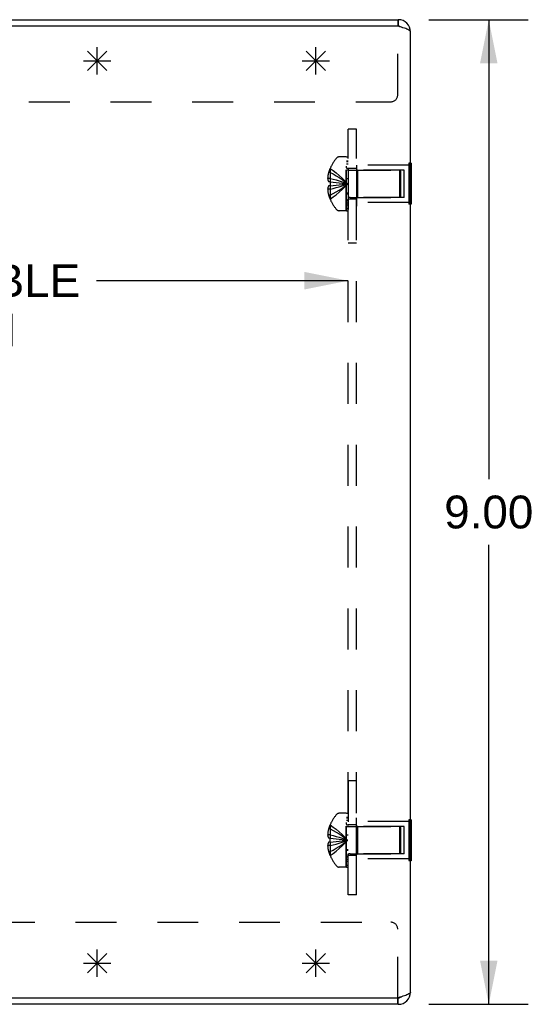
# Model space of a CAD drawing. Header units: inches. Extents: x 0 to 68, y 0 to 44.
# Tile 13 of 15: x 45.1 to 49.8, y 17.6 to 26.6. Entities that reach past the tile are written whole.
import ezdxf

# ---------------------------------------------------------------- set-up
doc = ezdxf.new("R2010")
doc.units = ezdxf.units.IN
doc.header["$LTSCALE"] = 3.74
doc.header["$MEASUREMENT"] = 0
doc.linetypes.add('HIDDEN', pattern=[0.2, 0.1, -0.1])
doc.layers.get('0').update_dxf_attribs({"linetype": 'CONTINUOUS'})
for name, color, linetype in [('02___PRT_ALL_AXES', 7, 'CONTINUOUS'), ('06___PRT_ALL_SURFS', 7, 'CONTINUOUS'), ('DEFAULT_2', 8, 'HIDDEN'), ('DIMENSIONS', 7, 'CONTINUOUS'), ('SPOTWELD-COSMETIC-SKETCH', 7, 'CONTINUOUS')]:
    doc.layers.add(name, color=color, linetype=linetype)
doc.styles.get("Standard").update_dxf_attribs({"font": 'arial.ttf'})
doc.dimstyles.new('DIMSTYLE_1', dxfattribs={"dimtxt": 0.3, "dimasz": 0.4, "dimexe": 0.09, "dimexo": 0.07, "dimgap": 0.0375, "dimtad": 0, "dimtih": 1, "dimtoh": 1, "dimzin": 4, "dimdsep": 46, "dimtxsty": 'Standard', "dimblk": '_FILLED', "dimblk1": '_FILLED', "dimblk2": '_FILLED', "dimcen": 0.09, "dimazin": 1, "dimtfac": 1, "dimtdec": 3, "dimtofl": 0, "dimtmove": 0, "dimatfit": 3, "dimldrblk": '_FILLED', "dimfxl": 0, "dimtolj": 1, "dimtzin": 4, "dimarcsym": 0})

# ---------------------------------------------------------------- blocks, each defined once
blk = doc.blocks.new('_FILLED')
at = {"color": 0, "linetype": 'ByBlock'}
blk.add_solid([(0, 0), (-1, 0.2), (-1, -0.2)], dxfattribs=at)
blk = doc.blocks.new('*D1')
at = {"layer": 'DIMENSIONS', "color": 2, "linetype": 'Continuous'}
for p, q in [((48.8637, 26.6288), (49.7719, 26.6288)), ((49.4119, 26.6288), (49.4119, 22.4288)), ((49.4119, 17.6288), (49.4119, 21.8288)), ((48.8637, 17.6288), (49.7719, 17.6288))]:
    blk.add_line(p, q, dxfattribs=at)
at = {"layer": 'DIMENSIONS', "color": 2, "linetype": 'Continuous', "xscale": 0.4, "yscale": 0.4, "zscale": 0.4}
for p, rotation in [((49.4119, 26.6288), 90), ((49.4119, 17.6288), 270)]:
    blk.add_blockref('_FILLED', p, dxfattribs=dict(at, rotation=rotation))
at = {"layer": 'DIMENSIONS', "color": 2, "linetype": 'Continuous', "insert": (49.4119, 22.2788), "char_height": 0.3, "width": 0.815242, "attachment_point": 2, "line_spacing_factor": 0.9}
blk.add_mtext('9.00', dxfattribs=at)
blk = doc.blocks.new('*D20')
at = {"layer": 'DIMENSIONS', "color": 2, "linetype": 'Continuous'}
for p, q in [((40.6357, 24.2429), (42.9398, 24.2429)), ((48.1257, 24.2429), (45.8216, 24.2429))]:
    blk.add_line(p, q, dxfattribs=at)
at = {"layer": 'DIMENSIONS', "color": 2, "linetype": 'Continuous', "xscale": 0.4, "yscale": 0.4, "zscale": 0.4, "rotation": 180}
blk.add_blockref('_FILLED', (40.6357, 24.2429), dxfattribs=at)
at = {"layer": 'DIMENSIONS', "color": 2, "linetype": 'Continuous', "xscale": 0.4, "yscale": 0.4, "zscale": 0.4}
blk.add_blockref('_FILLED', (48.1257, 24.2429), dxfattribs=at)
at = {"layer": 'DIMENSIONS', "color": 2, "linetype": 'Continuous', "insert": (44.3807, 24.3929), "char_height": 0.3, "width": 2.581784, "attachment_point": 2, "line_spacing_factor": 0.9}
blk.add_mtext('7.49 USABLE\\PDEPTH', dxfattribs=at)

msp = doc.modelspace()

# ---------------------------------------------------------------- linework, layer by layer
at = {"color": 3, "linetype": 'Continuous'}
for p, q in [((40.6277, 26.6288), (48.5837, 26.6288)), ((48.5837, 26.5688), (41.1307, 26.5688)), ((48.6957, 17.7408), (48.6957, 26.5168)), ((40.7457, 17.6888), (48.5837, 17.6888)), ((48.5837, 17.6288), (40.8077, 17.6288))]:
    msp.add_line(p, q, dxfattribs=at)
at = {"color": 7, "linetype": 'Continuous'}
for p, q in [((48.5787, 26.6288), (48.5787, 26.5688)), ((48.5837, 26.6288), (48.5837, 26.5688)), ((48.5787, 17.6288), (48.5787, 17.6888)), ((48.5837, 17.6288), (48.5837, 17.6888))]:
    msp.add_line(p, q, dxfattribs=at)
at = {"color": 4, "linetype": 'Continuous'}
for p, q in [((45.8287, 26.1288), (45.8287, 26.3788)), ((45.7403, 26.1654), (45.9171, 26.3422)), ((45.7403, 26.3422), (45.9171, 26.1654)), ((45.7037, 26.2538), (45.9537, 26.2538)), ((45.7403, 18.0922), (45.9171, 17.9154)), ((45.7403, 17.9154), (45.9171, 18.0922)), ((45.8287, 17.8788), (45.8287, 18.1288)), ((45.7037, 18.0038), (45.9537, 18.0038))]:
    msp.add_line(p, q, dxfattribs=at)
at = {"color": 3, "linetype": 'Continuous'}
for points in [[(48.6127, 26.5601), (48.5983, 26.5644), (48.5837, 26.5688)], [(48.6957, 26.5168), (48.6947, 26.5211), (48.6919, 26.5254), (48.6872, 26.5298), (48.6807, 26.5341), (48.6725, 26.5384), (48.6629, 26.5428), (48.6519, 26.5471), (48.6397, 26.5514), (48.6266, 26.5558), (48.6127, 26.5601)], [(48.6957, 17.7408), (48.6947, 17.7364), (48.6919, 17.7321), (48.6872, 17.7278), (48.6807, 17.7234), (48.6725, 17.7191), (48.6629, 17.7148), (48.6519, 17.7104), (48.6397, 17.7061), (48.6266, 17.7018), (48.6127, 17.6974)], [(48.6127, 17.6974), (48.5983, 17.6931), (48.5837, 17.6888)]]:
    msp.add_lwpolyline(points, dxfattribs=at)
for centre, start, end in [((48.5837, 26.5168), 0, 90), ((48.5837, 17.7408), 270, 360)]:
    msp.add_arc(centre, 0.112, start, end, dxfattribs=at)
at = {"color": 7, "linetype": 'Continuous'}
for centre, start, end in [((48.5837, 26.5168), 57.27855, 90), ((48.5837, 17.7408), 270, 302.72145)]:
    msp.add_arc(centre, 0.052, start, end, dxfattribs=at)
at = {"layer": '02___PRT_ALL_AXES', "color": 8, "linetype": 'HIDDEN'}
for p, q in [((48.6797, 25.2993), (48.2007, 25.2993)), ((48.2007, 25.2993), (48.2007, 24.5868)), ((48.2007, 25.2693), (48.1257, 25.2693)), ((48.1257, 25.2693), (48.1257, 24.5868)), ((48.2007, 24.9883), (48.1257, 24.9883)), ((48.6797, 24.9583), (48.2007, 24.9583)), ((48.2007, 24.5868), (48.1257, 24.5868)), ((48.2007, 19.6708), (48.1257, 19.6708)), ((48.1257, 19.6708), (48.1257, 18.9883)), ((48.2007, 18.9583), (48.2007, 19.6708)), ((48.2007, 19.2693), (48.1257, 19.2693)), ((48.6797, 19.2993), (48.2007, 19.2993)), ((48.2007, 18.9883), (48.1257, 18.9883)), ((48.6797, 18.9583), (48.2007, 18.9583))]:
    msp.add_line(p, q, dxfattribs=at)
at = {"layer": '06___PRT_ALL_SURFS', "color": 8, "linetype": 'HIDDEN'}
for p, q in [((48.6957, 25.3163), (48.6797, 25.3163)), ((48.6797, 25.3163), (48.6797, 24.9413)), ((48.6957, 25.1288), (48.6797, 25.1288)), ((48.6957, 24.9413), (48.6797, 24.9413)), ((48.6957, 19.3163), (48.6797, 19.3163)), ((48.6797, 19.3163), (48.6797, 18.9413)), ((48.6957, 19.1288), (48.6797, 19.1288)), ((48.6957, 18.9413), (48.6797, 18.9413))]:
    msp.add_line(p, q, dxfattribs=at)
at = {"layer": '06___PRT_ALL_SURFS', "color": 7, "linetype": 'Continuous'}
for p, q in [((48.7007, 25.3163), (48.6957, 25.3163)), ((48.7007, 25.3163), (48.7007, 24.9413)), ((48.7007, 25.1288), (48.6957, 25.1288)), ((48.7007, 24.9413), (48.6957, 24.9413)), ((48.7007, 19.3163), (48.6957, 19.3163)), ((48.7007, 19.3163), (48.7007, 18.9413)), ((48.7007, 19.1288), (48.6957, 19.1288)), ((48.7007, 18.9413), (48.6957, 18.9413))]:
    msp.add_line(p, q, dxfattribs=at)
at = {"layer": 'DEFAULT_2', "color": 8, "linetype": 'HIDDEN'}
for p, q in [((48.5787, 25.9418), (48.5787, 26.5688)), ((41.4633, 25.8788), (48.5157, 25.8788)), ((48.1257, 18.6288), (48.1257, 25.6288)), ((48.2007, 25.6288), (48.1257, 25.6288)), ((48.2007, 18.6288), (48.2007, 25.6288)), ((48.1057, 25.3748), (48.0444, 25.3748)), ((48.1057, 24.8828), (48.1057, 25.3748)), ((48.1257, 25.3718), (48.1107, 25.3718)), ((48.1107, 24.8828), (48.1107, 25.3718)), ((48.1257, 25.3365), (48.1107, 25.3365)), ((48.1257, 25.3298), (48.1107, 25.3298)), ((48.1257, 25.3075), (48.1107, 25.3075)), ((47.9595, 25.2333), (47.9468, 25.2333)), ((47.9599, 25.269), (47.9595, 25.2693)), ((47.9599, 25.269), (47.9595, 25.2681)), ((47.9595, 25.2681), (47.9595, 25.1468)), ((48.1257, 25.2671), (48.1107, 25.2671)), ((48.1257, 25.2525), (48.1107, 25.2525)), ((48.1429, 25.2528), (48.5957, 25.2528)), ((48.2107, 25.2538), (48.2007, 25.2638)), ((48.6382, 25.2538), (48.2107, 25.2538)), ((48.2107, 25.2538), (48.2107, 25.0038)), ((48.5957, 25.2528), (48.5957, 25.0048)), ((48.6057, 25.2428), (48.5957, 25.2528)), ((48.6057, 25.0148), (48.6057, 25.2428)), ((48.6382, 25.0038), (48.6382, 25.2538)), ((47.9595, 25.1784), (47.9377, 25.1784)), ((47.9595, 25.1468), (47.9468, 25.1468)), ((47.9595, 25.1108), (47.9468, 25.1108)), ((47.9599, 25.1467), (47.9595, 25.1468)), ((47.9595, 25.1468), (47.9888, 25.1442)), ((47.9599, 25.1108), (47.9595, 25.1108)), ((47.9595, 25.1108), (47.9595, 24.9894)), ((47.9885, 25.1442), (48.0169, 25.1415)), ((48.0958, 25.1253), (48.1205, 25.1288)), ((48.0959, 25.1253), (48.1205, 25.1288)), ((48.1257, 25.1754), (48.1107, 25.1754)), ((48.1257, 25.1745), (48.1107, 25.1745)), ((47.9595, 25.0791), (47.9377, 25.0791)), ((47.9595, 25.0243), (47.9468, 25.0243)), ((48.1257, 25.0419), (48.1107, 25.0419)), ((48.1257, 25.0344), (48.1107, 25.0344)), ((47.9595, 24.9894), (47.9599, 24.9885)), ((47.9599, 24.9885), (47.9595, 24.9883)), ((48.1257, 24.9739), (48.1107, 24.9739)), ((48.1257, 24.9521), (48.1107, 24.9521)), ((48.1257, 24.9345), (48.1107, 24.9345)), ((48.1429, 25.0048), (48.5957, 25.0048)), ((48.2107, 25.0038), (48.2007, 24.9938)), ((48.6382, 25.0038), (48.2107, 25.0038)), ((48.6057, 25.0148), (48.5957, 25.0048)), ((48.1057, 24.8828), (48.0444, 24.8828)), ((48.1257, 24.8985), (48.1107, 24.8985)), ((48.1107, 24.8828), (48.1257, 24.8828)), ((48.1057, 19.3748), (48.0444, 19.3748)), ((48.1057, 18.8828), (48.1057, 19.3748)), ((48.1257, 19.3718), (48.1107, 19.3718)), ((48.1107, 18.8828), (48.1107, 19.3718)), ((47.9599, 19.269), (47.9595, 19.2693)), ((47.9599, 19.269), (47.9595, 19.2681)), ((47.9595, 19.2681), (47.9595, 19.1468)), ((48.1257, 19.3365), (48.1107, 19.3365)), ((48.1257, 19.3298), (48.1107, 19.3298)), ((48.1257, 19.3075), (48.1107, 19.3075)), ((48.1257, 19.2671), (48.1107, 19.2671)), ((48.2107, 19.2538), (48.2007, 19.2638)), ((47.9595, 19.1784), (47.9377, 19.1784)), ((47.9595, 19.2333), (47.9468, 19.2333)), ((48.1257, 19.2525), (48.1107, 19.2525)), ((48.1257, 19.1754), (48.1107, 19.1754)), ((48.1257, 19.1745), (48.1107, 19.1745)), ((48.1429, 19.2528), (48.5957, 19.2528)), ((48.6382, 19.2538), (48.2107, 19.2538)), ((48.2107, 19.2538), (48.2107, 19.0038)), ((48.6057, 19.2428), (48.5957, 19.2528)), ((48.5957, 19.2528), (48.5957, 19.0048)), ((48.6057, 19.0148), (48.6057, 19.2428)), ((48.6382, 19.0038), (48.6382, 19.2538)), ((47.9595, 19.1468), (47.9468, 19.1468)), ((47.9595, 19.1108), (47.9468, 19.1108)), ((47.9599, 19.1467), (47.9595, 19.1468)), ((47.9595, 19.1468), (47.9888, 19.1442)), ((47.9599, 19.1108), (47.9595, 19.1108)), ((47.9595, 19.1108), (47.9595, 18.9894)), ((47.9885, 19.1442), (48.0169, 19.1415)), ((48.0958, 19.1253), (48.1205, 19.1288)), ((48.0959, 19.1253), (48.1205, 19.1288)), ((47.9595, 19.0791), (47.9377, 19.0791)), ((47.9595, 19.0243), (47.9468, 19.0243)), ((48.1257, 19.0419), (48.1107, 19.0419)), ((48.1257, 19.0344), (48.1107, 19.0344)), ((48.1429, 19.0048), (48.5957, 19.0048)), ((48.2107, 19.0038), (48.2007, 18.9938)), ((48.6382, 19.0038), (48.2107, 19.0038)), ((48.6057, 19.0148), (48.5957, 19.0048)), ((47.9595, 18.9894), (47.9599, 18.9885)), ((47.9599, 18.9885), (47.9595, 18.9883)), ((48.1257, 18.9739), (48.1107, 18.9739)), ((48.1257, 18.9521), (48.1107, 18.9521)), ((48.1257, 18.9345), (48.1107, 18.9345)), ((48.1057, 18.8828), (48.0444, 18.8828)), ((48.1257, 18.8985), (48.1107, 18.8985)), ((48.1107, 18.8828), (48.1257, 18.8828)), ((48.2007, 18.6288), (48.1257, 18.6288)), ((41.1433, 18.3788), (48.5157, 18.3788)), ((48.5787, 17.6888), (48.5787, 18.3158))]:
    msp.add_line(p, q, dxfattribs=at)
for points in [[(47.9468, 25.2333), (47.9449, 25.2262), (47.9433, 25.2192), (47.9419, 25.2123), (47.9407, 25.2056), (47.9397, 25.1988), (47.9388, 25.192), (47.9382, 25.1852), (47.9377, 25.1784)], [(47.9595, 25.2333), (47.9885, 25.2186), (48.0166, 25.2029), (48.0439, 25.186), (48.0703, 25.168), (48.0958, 25.149), (48.1205, 25.1288)], [(47.9599, 25.269), (47.9888, 25.2493), (48.0169, 25.2282), (48.0441, 25.2056), (48.0704, 25.1814), (48.0959, 25.1558), (48.1205, 25.1288)], [(47.9377, 25.1784), (47.9381, 25.1747), (47.9388, 25.171), (47.9395, 25.1672), (47.9405, 25.1634), (47.9417, 25.1595), (47.9431, 25.1554), (47.9448, 25.1512), (47.9468, 25.1468)], [(47.9468, 25.1108), (47.9448, 25.1064), (47.9431, 25.1021), (47.9417, 25.0981), (47.9405, 25.0941), (47.9395, 25.0903), (47.9388, 25.0865), (47.9381, 25.0828), (47.9377, 25.0791)], [(47.9595, 25.1784), (47.9885, 25.1715), (48.0166, 25.164), (48.0439, 25.156), (48.0703, 25.1474), (48.0958, 25.1384), (48.1205, 25.1288)], [(47.9599, 25.1467), (47.9598, 25.1438), (47.9597, 25.1408), (47.9596, 25.1378), (47.9595, 25.1348), (47.9595, 25.1318), (47.9595, 25.1288)], [(47.9595, 25.0243), (47.9885, 25.0389), (48.0166, 25.0547), (48.0439, 25.0715), (48.0703, 25.0895), (48.0958, 25.1086), (48.1205, 25.1288)], [(47.9595, 25.0791), (47.9885, 25.0861), (48.0166, 25.0936), (48.0439, 25.1016), (48.0703, 25.1101), (48.0958, 25.1192), (48.1205, 25.1288)], [(47.9595, 25.1288), (47.9595, 25.1258), (47.9595, 25.1228), (47.9596, 25.1198), (47.9597, 25.1168), (47.9598, 25.1138), (47.9599, 25.1108)], [(47.9595, 25.1108), (47.9885, 25.1133), (48.0166, 25.116), (48.0439, 25.1189), (48.0703, 25.122), (48.0959, 25.1253)], [(47.9599, 24.9885), (47.9888, 25.0082), (48.0169, 25.0293), (48.0441, 25.052), (48.0704, 25.0761), (48.0959, 25.1017), (48.1205, 25.1288)], [(47.9599, 25.1108), (47.9888, 25.1133), (48.0169, 25.116), (48.0441, 25.1189), (48.0704, 25.122)], [(48.0166, 25.1415), (48.0441, 25.1386), (48.0704, 25.1355), (48.0959, 25.1322), (48.1205, 25.1288)], [(48.0439, 25.1386), (48.0703, 25.1355), (48.0958, 25.1322), (48.1205, 25.1288)], [(47.9377, 25.0791), (47.9382, 25.0723), (47.9388, 25.0655), (47.9397, 25.0588), (47.9407, 25.052), (47.9419, 25.0452), (47.9433, 25.0384), (47.9449, 25.0314), (47.9468, 25.0243)], [(47.9599, 19.269), (47.9888, 19.2493), (48.0169, 19.2282), (48.0441, 19.2056), (48.0704, 19.1814), (48.0959, 19.1558), (48.1205, 19.1288)], [(47.9468, 19.2333), (47.9449, 19.2262), (47.9433, 19.2192), (47.9419, 19.2123), (47.9407, 19.2056), (47.9397, 19.1988), (47.9388, 19.192), (47.9382, 19.1852), (47.9377, 19.1784)], [(47.9377, 19.1784), (47.9381, 19.1747), (47.9388, 19.171), (47.9395, 19.1672), (47.9405, 19.1634), (47.9417, 19.1595), (47.9431, 19.1554), (47.9448, 19.1512), (47.9468, 19.1468)], [(47.9595, 19.2333), (47.9885, 19.2186), (48.0166, 19.2029), (48.0439, 19.186), (48.0703, 19.168), (48.0958, 19.149), (48.1205, 19.1288)], [(47.9595, 19.1784), (47.9885, 19.1715), (48.0166, 19.164), (48.0439, 19.156), (48.0703, 19.1474), (48.0958, 19.1384), (48.1205, 19.1288)], [(47.9468, 19.1108), (47.9448, 19.1064), (47.9431, 19.1021), (47.9417, 19.0981), (47.9405, 19.0941), (47.9395, 19.0903), (47.9388, 19.0865), (47.9381, 19.0828), (47.9377, 19.0791)], [(47.9595, 19.1288), (47.9595, 19.1318), (47.9595, 19.1348), (47.9596, 19.1378), (47.9597, 19.1408), (47.9598, 19.1437), (47.9599, 19.1467)], [(47.9595, 19.0791), (47.9885, 19.0861), (48.0166, 19.0936), (48.0439, 19.1016), (48.0703, 19.1101), (48.0958, 19.1192), (48.1205, 19.1288)], [(47.9599, 19.1108), (47.9598, 19.1138), (47.9597, 19.1168), (47.9596, 19.1198), (47.9595, 19.1228), (47.9595, 19.1258), (47.9595, 19.1288)], [(47.9595, 19.0243), (47.9885, 19.0389), (48.0166, 19.0547), (48.0439, 19.0715), (48.0703, 19.0895), (48.0958, 19.1086), (48.1205, 19.1288)], [(47.9595, 19.1108), (47.9885, 19.1133), (48.0166, 19.116), (48.0439, 19.1189), (48.0703, 19.122), (48.0959, 19.1253)], [(47.9599, 18.9885), (47.9888, 19.0082), (48.0169, 19.0293), (48.0441, 19.052), (48.0704, 19.0761), (48.0959, 19.1017), (48.1205, 19.1288)], [(47.9599, 19.1108), (47.9888, 19.1133), (48.0169, 19.116), (48.0441, 19.1189), (48.0704, 19.122)], [(48.0166, 19.1415), (48.0441, 19.1386), (48.0704, 19.1355), (48.0959, 19.1322), (48.1205, 19.1288)], [(48.0439, 19.1386), (48.0703, 19.1355), (48.0958, 19.1322), (48.1205, 19.1288)], [(47.9377, 19.0791), (47.9382, 19.0723), (47.9388, 19.0655), (47.9397, 19.0588), (47.9407, 19.052), (47.9419, 19.0452), (47.9433, 19.0384), (47.9449, 19.0314), (47.9468, 19.0243)]]:
    msp.add_lwpolyline(points, dxfattribs=at)
for centre, radius, start, end in [((48.5157, 25.9418), 0.063, 270, 360), ((48.2877, 25.1288), 0.357, 139.06656, 156.82726), ((48.0444, 25.3398), 0.035, 90, 139.06656), ((48.2877, 25.1288), 0.3566, 156.99828, 162.95934), ((48.1429, 25.29), 0.0372, 180, 210.0497), ((48.1429, 25.29), 0.0372, 242.46014, 270), ((48.2877, 25.1288), 0.3566, 197.04066, 203.00172), ((48.2877, 25.1288), 0.357, 203.17274, 220.93344), ((48.1429, 24.9676), 0.0372, 149.9503, 180), ((48.1429, 24.9676), 0.0372, 90, 117.53986), ((48.0444, 24.9178), 0.035, 220.93344, 270), ((48.2877, 19.1288), 0.357, 139.06656, 156.82726), ((48.0444, 19.3398), 0.035, 90, 139.06656), ((48.2877, 19.1288), 0.3566, 156.99828, 162.95934), ((48.1429, 19.29), 0.0372, 180, 210.0497), ((48.1429, 19.29), 0.0372, 242.46014, 270), ((48.2877, 19.1288), 0.3566, 197.04066, 203.00172), ((48.1429, 18.9676), 0.0372, 90, 117.53986), ((48.2877, 19.1288), 0.357, 203.17274, 220.93344), ((48.1429, 18.9676), 0.0372, 149.9503, 180), ((48.0444, 18.9178), 0.035, 220.93344, 270), ((48.5157, 18.3158), 0.063, 0, 90)]:
    msp.add_arc(centre, radius, start, end, dxfattribs=at)
at = {"layer": 'SPOTWELD-COSMETIC-SKETCH', "color": 4, "linetype": 'Continuous'}
for p, q in [((47.8287, 26.1288), (47.8287, 26.3788)), ((47.7403, 26.1654), (47.9171, 26.3422)), ((47.7403, 26.3422), (47.9171, 26.1654)), ((47.7037, 26.2538), (47.9537, 26.2538)), ((47.7403, 18.0922), (47.9171, 17.9154)), ((47.7403, 17.9154), (47.9171, 18.0922)), ((47.8287, 17.8788), (47.8287, 18.1288)), ((47.7037, 18.0038), (47.9537, 18.0038))]:
    msp.add_line(p, q, dxfattribs=at)

# ---------------------------------------------------------------- dimensions: what is measured, and where the dimension line sits
at = {"layer": 'DIMENSIONS', "color": 2, "linetype": 'Continuous'}
dim = msp.add_linear_dim(base=(49.4119, 26.6288), p1=(48.7937, 17.6288), p2=(48.7937, 26.6288), angle=90, dimstyle='DIMSTYLE_1', dxfattribs=at)
dim.commit()
dim.dimension.update_dxf_attribs({"geometry": '*D1', "text_midpoint": (49.411, 22.1271), "dimtype": 160})
dim = msp.add_linear_dim(base=(48.1257, 24.2429), p1=(40.6357, 26.4438), p2=(48.1257, 25.3788), text='<> USABLE\\PDEPTH', dimstyle='DIMSTYLE_1', dxfattribs=at)
dim.commit()
dim.dimension.update_dxf_attribs({"geometry": '*D20', "text_midpoint": (44.3807, 24.0179), "dimtype": 160})

doc.saveas('drawing.dxf')
